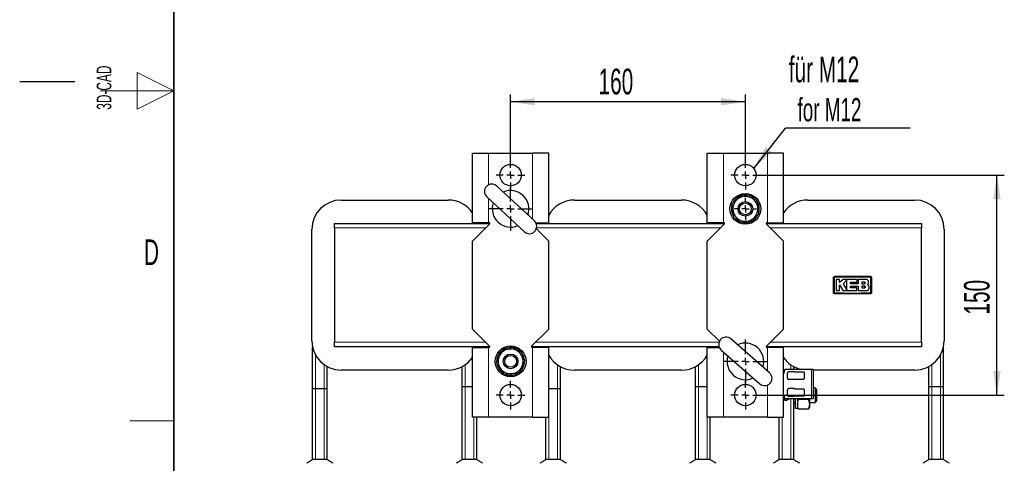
# Model space of a CAD drawing. Header units: millimetres. Extents: x 5 to 418, y 2 to 292.
# Tile 2 of 20: x 5 to 139, y 96 to 157. Entities that reach past the tile are written whole.
import ezdxf

# ---------------------------------------------------------------- set-up
doc = ezdxf.new("R2010")
doc.units = ezdxf.units.MM
doc.layers.add('SLD-0', color=7, linetype='Continuous')
doc.styles.add('SLDTEXTSTYLE0', font='TXT', dxfattribs={"width": 0.605})
doc.dimstyles.new('SLDDIMSTYLE1', dxfattribs={"dimtxt": 3.5, "dimasz": 3.302, "dimexe": 0, "dimexo": 0.0625, "dimgap": 0.875, "dimtad": 1, "dimlfac": 5, "dimrnd": 1e-09, "dimzin": 12, "dimdsep": 46, "dimtxsty": 'SLDTEXTSTYLE0', "dimsah": 1, "dimcen": 0.09, "dimadec": 0, "dimazin": 3, "dimtfac": 1, "dimtofl": 0, "dimtmove": 0, "dimatfit": 3, "dimfxl": 1, "dimfrac": 2, "dimtolj": 1, "dimtzin": 12, "dimarcsym": 0})
doc.dimstyles.new('SLDDIMSTYLE4', dxfattribs={"dimtxt": 0.18, "dimasz": 3.302, "dimexe": 0, "dimexo": 0.0625, "dimgap": 0, "dimtad": 0, "dimtih": 1, "dimtoh": 1, "dimdec": 0, "dimrnd": 1e-09, "dimzin": 0, "dimdsep": 46, "dimtxsty": 'Standard', "dimsah": 1, "dimcen": 0.09, "dimadec": 0, "dimazin": 0, "dimtfac": 3.302, "dimtdec": 0, "dimtofl": 0, "dimtmove": 0, "dimatfit": 3, "dimfxl": 1, "dimfrac": 2, "dimtolj": 1, "dimtzin": 0, "dimarcsym": 0})

# ---------------------------------------------------------------- blocks, each defined once
blk = doc.blocks.new('_D_6')
at = {"layer": 'SLD-0'}
for p, q in [((71.91, 137.72), (71.91, 146.77)), ((103.91, 137.72), (103.91, 146.77)), ((103.91, 145.77), (71.91, 145.77))]:
    blk.add_line(p, q, dxfattribs=at)
for points in [[(71.91, 145.77), (75.21, 145.26), (75.21, 146.28)], [(103.91, 145.77), (100.61, 146.28), (100.61, 145.26)]]:
    blk.add_solid(points, dxfattribs=at)
at = {"layer": 'SLD-0', "insert": (83.9, 150.28), "char_height": 3.5, "attachment_point": 1, "style": 'SLDTEXTSTYLE0'}
blk.add_mtext('160', dxfattribs=at)
blk = doc.blocks.new('_D_7')
at = {"layer": 'SLD-0'}
for p, q in [((105.87, 135.76), (139.2, 135.76)), ((138.2, 105.76), (138.2, 135.76)), ((105.87, 105.76), (139.2, 105.76))]:
    blk.add_line(p, q, dxfattribs=at)
for points in [[(138.2, 135.76), (137.69, 132.46), (138.71, 132.46)], [(138.2, 105.76), (138.71, 109.06), (137.69, 109.06)]]:
    blk.add_solid(points, dxfattribs=at)
at = {"layer": 'SLD-0', "insert": (133.69, 116.75), "char_height": 3.5, "attachment_point": 1, "rotation": 90, "style": 'SLDTEXTSTYLE0'}
blk.add_mtext('150', dxfattribs=at)
blk = doc.blocks.new('SW_NOTE_0_2')
at = {"layer": 'SLD-0', "color": 0}
blk.add_line((17, 0), (0, 0), dxfattribs=at)
at = {"layer": 'SLD-0', "color": 0, "attachment_point": 1, "style": 'SLDTEXTSTYLE0'}
for s, insert, char_height in [('für M12', (0.44, 9.76), 3.5), ('for M12', (1.63, 4.1), 3.175)]:
    blk.add_mtext(s, dxfattribs=dict(at, insert=insert, char_height=char_height))
blk = doc.blocks.new('SW_CENTERMARKSYMBOL_3')
at = {"layer": 'SLD-0', "color": 0}
for p, q in [((0, 1), (0, 3)), ((-1, 0), (-3, 0)), ((0, 0), (-0.5, 0)), ((0, 0), (0, 0.5)), ((0, 0), (0, -0.5)), ((0, 0), (0.5, 0)), ((1, 0), (3, 0)), ((0, -1), (0, -3))]:
    blk.add_line(p, q, dxfattribs=at)
blk = doc.blocks.new('SW_CENTERMARKSYMBOL_4')
at = {"layer": 'SLD-0', "color": 0}
for p, q in [((0, 1), (0, 1.5)), ((-1, 0), (-1.5, 0)), ((0, 0), (-0.5, 0)), ((0, 0), (0, 0.5)), ((0, 0), (0, -0.5)), ((0, 0), (0.5, 0)), ((1, 0), (1.5, 0)), ((0, -1), (0, -1.5))]:
    blk.add_line(p, q, dxfattribs=at)
blk = doc.blocks.new('SW_CENTERMARKSYMBOL_5')
at = {"layer": 'SLD-0', "color": 0}
for p, q in [((0, 1), (0, 3)), ((-1, 0), (-3, 0)), ((0, 0), (-0.5, 0)), ((0, 0), (0, 0.5)), ((0, 0), (0, -0.5)), ((0, 0), (0.5, 0)), ((1, 0), (3, 0)), ((0, -1), (0, -3))]:
    blk.add_line(p, q, dxfattribs=at)
blk = doc.blocks.new('SW_CENTERMARKSYMBOL_6')
at = {"layer": 'SLD-0', "color": 0}
for p, q in [((0, 1), (0, 1.96)), ((-1, 0), (-1.96, 0)), ((0, 0), (-0.5, 0)), ((0, 0), (0, 0.5)), ((0, 0), (0, -0.5)), ((0, 0), (0.5, 0)), ((1, 0), (1.96, 0)), ((0, -1), (0, -1.96))]:
    blk.add_line(p, q, dxfattribs=at)
blk = doc.blocks.new('SW_CENTERMARKSYMBOL_7')
at = {"layer": 'SLD-0', "color": 0}
for p, q in [((0, 1), (0, 1.96)), ((-1, 0), (-1.96, 0)), ((0, 0), (-0.5, 0)), ((0, 0), (0, 0.5)), ((0, 0), (0, -0.5)), ((0, 0), (0.5, 0)), ((1, 0), (1.96, 0)), ((0, -1), (0, -1.96))]:
    blk.add_line(p, q, dxfattribs=at)
blk = doc.blocks.new('SW_CENTERMARKSYMBOL_8')
at = {"layer": 'SLD-0', "color": 0}
for p, q in [((0, 1), (0, 1.96)), ((-1, 0), (-1.96, 0)), ((0, 0), (-0.5, 0)), ((0, 0), (0, 0.5)), ((0, 0), (0, -0.5)), ((0, 0), (0.5, 0)), ((1, 0), (1.96, 0)), ((0, -1), (0, -1.96))]:
    blk.add_line(p, q, dxfattribs=at)
blk = doc.blocks.new('SW_CENTERMARKSYMBOL_9')
at = {"layer": 'SLD-0', "color": 0}
for p, q in [((0, 1), (0, 1.96)), ((-1, 0), (-1.96, 0)), ((0, 0), (-0.5, 0)), ((0, 0), (0, 0.5)), ((0, 0), (0, -0.5)), ((0, 0), (0.5, 0)), ((1, 0), (1.96, 0)), ((0, -1), (0, -1.96))]:
    blk.add_line(p, q, dxfattribs=at)

msp = doc.modelspace()

# ---------------------------------------------------------------- linework, layer by layer
at = {"color": 7, "linetype": 'Continuous', "lineweight": 25}
for p, q in [((66.7101, 129.2627), (66.7101, 138.7627)), ((66.7101, 138.7627), (68.9101, 138.7627)), ((68.9101, 138.7627), (74.9101, 138.7627)), ((77.1101, 138.7627), (74.9101, 138.7627)), ((77.1101, 129.2627), (77.1101, 138.7627)), ((98.7101, 129.2627), (98.7101, 138.7627)), ((98.7101, 138.7627), (100.9101, 138.7627)), ((100.9101, 138.7627), (106.9101, 138.7627)), ((109.1101, 138.7627), (106.9101, 138.7627)), ((109.1101, 129.2627), (109.1101, 138.7627)), ((75.1532, 129.5097), (70.0298, 134.2795)), ((48.8101, 132.3627), (63.4101, 132.3627)), ((68.667, 132.8156), (73.7905, 128.0459)), ((80.6101, 132.3627), (95.2101, 132.3627)), ((112.4101, 132.3627), (127.0101, 132.3627)), ((47.9101, 129.1627), (69.0687, 129.1627)), ((47.9101, 128.5627), (47.9101, 129.1627)), ((68.9101, 129.2627), (66.7101, 129.2627)), ((69.0394, 129.092), (66.7101, 126.7627)), ((67.3076, 129.2627), (67.3293, 129.1627)), ((68.9101, 129.2627), (68.9687, 129.2627)), ((75.3464, 129.2627), (77.1101, 129.2627)), ((75.3948, 129.1627), (101.0687, 129.1627)), ((76.6909, 129.1627), (76.7127, 129.2627)), ((100.9101, 129.2627), (98.7101, 129.2627)), ((101.0394, 129.092), (98.7101, 126.7627)), ((99.1076, 129.2627), (99.1293, 129.1627)), ((100.9101, 129.2627), (100.9687, 129.2627)), ((106.7516, 129.1627), (127.9101, 129.1627)), ((106.7808, 129.092), (109.1101, 126.7627)), ((106.9101, 129.2627), (106.8516, 129.2627)), ((106.9101, 129.2627), (109.1101, 129.2627)), ((108.4909, 129.1627), (108.5127, 129.2627)), ((127.9101, 129.1627), (127.9101, 128.5627)), ((44.8101, 113.1627), (44.8101, 128.3627)), ((47.9101, 128.5627), (47.9101, 112.9627)), ((75.4182, 128.4546), (77.1101, 126.7627)), ((127.9101, 112.9627), (127.9101, 128.5627)), ((131.0101, 128.3627), (131.0101, 113.1627)), ((66.7101, 114.7627), (66.7101, 126.7627)), ((77.1101, 114.7627), (77.1101, 126.7627)), ((98.7101, 114.7627), (98.7101, 126.7627)), ((109.1101, 114.7627), (109.1101, 126.7627)), ((116.7279, 121.5385), (116.2881, 121.5385)), ((116.7277, 120.8116), (117.2119, 120.0158)), ((116.7277, 120.0158), (116.7277, 120.8116)), ((116.7279, 121.1119), (116.7279, 121.5385)), ((117.2285, 121.5385), (116.7279, 121.1119)), ((119.148, 121.5385), (117.2285, 121.5385)), ((117.7532, 121.4909), (117.2285, 120.9512)), ((117.2285, 120.9512), (117.7532, 120.0889)), ((118.2511, 121.1772), (119.148, 121.1772)), ((118.2511, 120.9465), (118.2511, 121.1772)), ((119.287, 120.9465), (118.2511, 120.9465)), ((119.148, 121.1772), (119.148, 121.5385)), ((119.287, 121.5385), (119.287, 120.9465)), ((120.345, 121.5385), (119.287, 121.5385)), ((120.123, 121.1744), (119.7748, 121.1744)), ((119.7748, 121.1744), (119.7748, 120.9512)), ((119.7748, 120.9512), (120.123, 120.9512)), ((120.7103, 120.729), (120.5965, 120.87)), ((116.2881, 120.0158), (116.7277, 120.0158)), ((117.2119, 120.0158), (119.1121, 120.0158)), ((118.2514, 120.6316), (119.287, 120.6316)), ((118.2514, 120.3766), (118.2514, 120.6316)), ((119.1121, 120.3766), (118.2514, 120.3766)), ((119.1121, 120.0158), (119.1121, 120.3766)), ((119.287, 120.6316), (119.287, 120.0158)), ((119.287, 120.0158), (120.4224, 120.0158)), ((119.7748, 120.6316), (119.7748, 120.3766)), ((120.123, 120.6316), (119.7748, 120.6316)), ((119.7748, 120.3766), (120.123, 120.3766)), ((66.7101, 114.7627), (69.0394, 112.4334)), ((77.1101, 114.7627), (74.7808, 112.4334)), ((98.7101, 114.7627), (100.3739, 113.0989)), ((109.1101, 114.7627), (106.7808, 112.4334)), ((47.9101, 112.3627), (47.9101, 112.9627)), ((107.2027, 108.8105), (101.9346, 113.42)), ((127.9101, 112.9627), (127.9101, 112.3627)), ((44.9101, 106.6977), (44.9101, 112.2738)), ((69.0687, 112.3627), (47.9101, 112.3627)), ((66.7101, 102.7627), (66.7101, 112.2627)), ((66.7101, 112.2627), (68.9101, 112.2627)), ((67.3293, 112.3627), (67.3076, 112.2627)), ((67.3101, 112.2627), (67.3101, 112.2738)), ((68.9687, 112.2627), (68.9101, 112.2627)), ((100.3236, 112.3627), (74.7516, 112.3627)), ((74.8516, 112.2627), (74.9101, 112.2627)), ((77.1101, 112.2627), (74.9101, 112.2627)), ((76.7101, 112.2738), (76.6909, 112.3627)), ((76.7101, 112.2627), (76.7101, 112.2738)), ((77.1101, 102.7627), (77.1101, 112.2627)), ((98.7101, 102.7627), (98.7101, 112.2627)), ((98.7101, 112.2627), (100.3617, 112.2627)), ((99.1293, 112.3627), (99.1101, 112.2738)), ((99.1101, 112.2627), (99.1101, 112.2738)), ((100.6176, 111.9148), (105.8857, 107.3053)), ((127.9101, 112.3627), (106.7516, 112.3627)), ((106.8516, 112.2627), (106.9101, 112.2627)), ((109.1101, 112.2627), (106.9101, 112.2627)), ((108.5101, 112.2738), (108.4909, 112.3627)), ((108.5101, 112.2627), (108.5101, 112.2738)), ((109.1101, 102.7627), (109.1101, 112.2627)), ((130.9101, 106.8785), (130.9101, 112.2738)), ((46.9101, 106.6977), (46.9101, 109.6427)), ((63.4101, 109.1627), (48.8101, 109.1627)), ((65.3101, 106.8785), (65.3101, 109.6427)), ((78.7101, 106.6977), (78.7101, 109.6427)), ((95.2101, 109.1627), (80.6101, 109.1627)), ((97.1101, 106.8785), (97.1101, 109.6427)), ((109.3051, 109.2727), (109.1101, 108.6727)), ((112.9401, 109.2727), (109.3051, 109.2727)), ((109.6301, 108.0777), (109.6301, 108.7477)), ((110.6101, 108.9477), (109.8301, 108.9477)), ((110.5101, 109.2727), (110.5101, 109.6427)), ((110.6101, 108.8777), (110.6101, 108.9477)), ((111.8651, 108.8777), (110.6101, 108.8777)), ((111.8884, 108.8544), (111.8651, 108.8777)), ((111.9901, 108.8427), (111.9167, 108.8427)), ((111.9901, 108.4127), (111.9901, 108.8427)), ((113.1401, 109.2727), (112.9401, 109.2727)), ((113.1401, 109.2727), (113.1401, 105.2527)), ((127.0101, 109.1627), (113.1401, 109.1627)), ((128.9101, 106.8785), (128.9101, 109.6427)), ((110.6101, 107.8777), (109.8301, 107.8777)), ((110.6101, 107.8777), (110.6101, 107.9477)), ((110.6101, 107.9477), (111.8651, 107.9477)), ((111.8651, 107.9477), (111.8884, 107.971)), ((111.9167, 107.9827), (111.9901, 107.9827)), ((111.9901, 107.9827), (111.9901, 108.4127)), ((44.9101, 96.9627), (44.9101, 106.6977)), ((45.3101, 106.6736), (46.5101, 106.6736)), ((46.9101, 96.9627), (46.9101, 106.6977)), ((65.3101, 96.9627), (65.3101, 106.8785)), ((66.7101, 106.9026), (65.7101, 106.9026)), ((77.1101, 106.6736), (78.3101, 106.6736)), ((78.7101, 96.9627), (78.7101, 106.6977)), ((97.1101, 96.9627), (97.1101, 106.8785)), ((98.7101, 106.9026), (97.5101, 106.9026)), ((109.6301, 105.7777), (109.6301, 106.4477)), ((110.6101, 106.6477), (109.8301, 106.6477)), ((110.6101, 106.5777), (110.6101, 106.6477)), ((111.8651, 106.5777), (110.6101, 106.5777)), ((111.8884, 106.5544), (111.8651, 106.5777)), ((111.9901, 106.5427), (111.9167, 106.5427)), ((111.9901, 106.1127), (111.9901, 106.5427)), ((111.9901, 105.6827), (111.9901, 106.1127)), ((113.4061, 106.7627), (113.1401, 106.7627)), ((113.5901, 106.5787), (113.4061, 106.7627)), ((113.4061, 106.7627), (113.4061, 105.7627)), ((113.5901, 106.5787), (113.5901, 105.7627)), ((128.9101, 96.9627), (128.9101, 106.8785)), ((130.5101, 106.9026), (129.3101, 106.9026)), ((130.9101, 96.9627), (130.9101, 106.8785)), ((109.1101, 105.8527), (109.3051, 105.2527)), ((112.9401, 105.2527), (109.3051, 105.2527)), ((109.3101, 105.0427), (109.3101, 105.2527)), ((109.5174, 105.0427), (109.3101, 105.0427)), ((109.7901, 105.2527), (109.7901, 105.1627)), ((110.6101, 105.5777), (109.8301, 105.5777)), ((110.5101, 96.9627), (110.5101, 105.2527)), ((110.5101, 104.7627), (110.7101, 104.7627)), ((110.6101, 105.5777), (110.6101, 105.6477)), ((110.6101, 105.6477), (111.8651, 105.6477)), ((110.7101, 105.2527), (110.7101, 103.9627)), ((111.0301, 105.2527), (111.0301, 103.9627)), ((111.1595, 105.2527), (111.182, 105.1581)), ((112.4783, 105.1581), (111.182, 105.1581)), ((111.8651, 105.6477), (111.8884, 105.671)), ((111.9167, 105.6827), (111.9901, 105.6827)), ((112.4783, 105.1581), (112.5005, 105.2527)), ((112.6301, 105.2527), (112.6301, 104.5005)), ((112.6301, 104.7627), (113.4061, 104.7627)), ((113.1401, 105.2527), (112.9401, 105.2527)), ((113.4061, 105.7627), (113.4061, 104.7627)), ((113.4061, 104.7627), (113.5901, 104.9467)), ((113.5901, 105.7627), (113.5901, 104.9467)), ((110.7101, 103.9627), (111.0301, 103.9627)), ((111.0301, 104.0627), (111.0803, 103.9758)), ((112.4783, 103.843), (111.182, 103.843)), ((112.58, 103.9758), (112.6301, 104.0627)), ((112.6301, 104.5005), (112.6301, 104.0627)), ((68.9101, 102.7627), (66.7101, 102.7627)), ((67.3101, 96.9627), (67.3101, 102.7627)), ((74.9101, 102.7627), (68.9101, 102.7627)), ((74.9101, 102.7627), (77.1101, 102.7627)), ((76.7101, 96.9627), (76.7101, 102.7627)), ((100.9101, 102.7627), (98.7101, 102.7627)), ((99.1101, 96.9627), (99.1101, 102.7627)), ((106.9101, 102.7627), (100.9101, 102.7627)), ((106.9101, 102.7627), (109.1101, 102.7627)), ((108.5101, 96.9627), (108.5101, 102.7627)), ((46.5101, 96.9627), (45.3101, 96.9627)), ((66.9101, 96.9627), (65.7101, 96.9627)), ((78.3101, 96.9627), (77.1101, 96.9627)), ((98.7101, 96.9627), (97.5101, 96.9627)), ((110.1101, 96.9627), (108.9101, 96.9627)), ((130.5101, 96.9627), (129.3101, 96.9627))]:
    msp.add_line(p, q, dxfattribs=at)
at = {"color": 7, "linetype": 'Continuous', "lineweight": 18}
for p, q in [((68.9101, 138.7627), (68.9101, 134.4464)), ((74.9101, 138.7627), (74.9101, 129.736)), ((100.9101, 138.7627), (100.9101, 129.2627)), ((106.9101, 138.7627), (106.9101, 129.2627)), ((68.9101, 132.5893), (68.9101, 129.2627)), ((68.5101, 128.5627), (47.9101, 128.5627)), ((100.5101, 128.5627), (75.4484, 128.5627)), ((127.9101, 128.5627), (107.3101, 128.5627)), ((47.9101, 112.9627), (68.5101, 112.9627)), ((75.3101, 112.9627), (100.3207, 112.9627)), ((107.3101, 112.9627), (127.9101, 112.9627)), ((68.9101, 112.2627), (68.9101, 102.7627)), ((74.9101, 112.2627), (74.9101, 102.7627)), ((100.9101, 111.6589), (100.9101, 102.7627)), ((106.9101, 112.2627), (106.9101, 109.0665)), ((45.3101, 106.6736), (45.3101, 111.2262)), ((130.5101, 106.9026), (130.5101, 111.2262)), ((46.5101, 106.6736), (46.5101, 109.8901)), ((65.7101, 106.9026), (65.7101, 109.8901)), ((78.3101, 106.6736), (78.3101, 109.8901)), ((97.5101, 106.9026), (97.5101, 109.8901)), ((110.1101, 109.2727), (110.1101, 109.8901)), ((112.9401, 109.2727), (112.9401, 105.2527)), ((129.3101, 106.9026), (129.3101, 109.8901)), ((45.3101, 96.9627), (45.3101, 106.6736)), ((46.5101, 96.9627), (46.5101, 106.6736)), ((65.7101, 96.9627), (65.7101, 106.9026)), ((78.3101, 96.9627), (78.3101, 106.6736)), ((97.5101, 96.9627), (97.5101, 106.9026)), ((106.9101, 107.1273), (106.9101, 102.7627)), ((129.3101, 96.9627), (129.3101, 106.9026)), ((130.5101, 96.9627), (130.5101, 106.9026)), ((110.1101, 96.9627), (110.1101, 105.2527)), ((66.9101, 96.9627), (66.9101, 102.7627)), ((77.1101, 96.9627), (77.1101, 102.7627)), ((98.7101, 96.9627), (98.7101, 102.7627)), ((108.9101, 96.9627), (108.9101, 102.7627))]:
    msp.add_line(p, q, dxfattribs=at)
at = {"color": 7, "linetype": 'Continuous', "lineweight": 25, "flags": 128}
msp.add_lwpolyline([(105.7377, 130.643), (105.7736, 130.792), (105.8101, 131.1627)], dxfattribs=at)
at = {"color": 7, "linetype": 'Continuous', "lineweight": 25}
for centre, radius in [((71.9101, 135.7627), 1.46), ((103.9101, 135.7627), 1.46), ((103.9101, 131.1627), 2.1), ((103.9101, 131.1627), 1), ((103.9101, 131.1627), 0.8), ((71.9101, 110.3627), 2.1), ((71.9101, 110.3627), 1), ((71.9101, 110.3627), 0.8), ((71.9101, 105.7627), 1.46), ((103.9101, 105.7627), 1.46)]:
    msp.add_circle(centre, radius, dxfattribs=at)
for centre, radius, start, end in [((69.3484, 133.5475), 1, 47.047553, 227.047553), ((71.9101, 131.1627), 2.5, 340.481867, 113.613239), ((103.9101, 131.1627), 1.9, 103.821159, 154.873211), ((103.9101, 131.1627), 1.7, 68.58211, 128.58211), ((103.9101, 131.1627), 1.9, 42.565287, 93.527154), ((48.8101, 128.3627), 4, 90, 180), ((63.4101, 128.3627), 4, 34.411509, 90), ((71.9101, 131.1627), 2.5, 160.481867, 293.613239), ((80.6101, 128.3627), 4, 90, 151.044976), ((95.2101, 128.3627), 4, 28.955024, 90), ((103.9101, 131.1627), 1.9, 164.294074, 213.112001), ((103.9101, 131.1627), 1.7, 128.58211, 188.58211), ((103.9101, 131.1627), 1.7, 8.58211, 68.58211), ((103.9101, 131.1627), 1.9, 0, 32.86753), ((112.4101, 128.3627), 4, 90, 145.588491), ((127.0101, 128.3627), 4, 0, 90), ((103.9101, 131.1627), 1.7, 188.58211, 248.58211), ((103.9101, 131.1627), 1.9, 283.104198, 333.98351), ((103.9101, 131.1627), 1.7, 308.58211, 8.58211), ((68.9687, 129.1627), 0.1, 315, 90), ((74.4718, 128.7778), 1, 227.047553, 47.047553), ((100.9687, 129.1627), 0.1, 315, 90), ((103.9101, 131.1627), 1.9, 223.045424, 273.002811), ((103.9101, 131.1627), 1.7, 248.58211, 308.58211), ((106.8516, 129.1627), 0.1, 90, 225), ((48.8101, 113.1627), 4, 180, 270), ((101.2761, 112.6674), 1, 48.814754, 228.814754), ((103.9101, 110.3627), 2.5, 342.249068, 115.38044), ((127.0101, 113.1627), 4, 270, 0), ((68.9687, 112.3627), 0.1, 270, 45), ((71.9101, 110.3627), 1.9, 130.303294, 180.512443), ((71.9101, 110.3627), 1.7, 94.767688, 154.767688), ((71.9101, 110.3627), 1.9, 69.271417, 120.151213), ((71.9101, 110.3627), 1.7, 34.767688, 94.767688), ((71.9101, 110.3627), 1.9, 6.391333, 59.18062), ((74.8516, 112.3627), 0.1, 135, 270), ((106.8516, 112.3627), 0.1, 135, 270), ((63.4101, 113.1627), 4, 270, 325.588491), ((71.9101, 110.3627), 1.7, 154.767688, 214.767688), ((71.9101, 110.3627), 1.9, 309.743106, 1.279903), ((71.9101, 110.3627), 1.7, 334.767688, 34.767688), ((80.6101, 113.1627), 4, 208.955024, 270), ((95.2101, 113.1627), 4, 270, 331.044976), ((103.9101, 110.3627), 2.5, 162.249068, 295.38044), ((112.4101, 113.1627), 4, 214.411509, 256.531963), ((71.9101, 110.3627), 1.9, 190.304023, 239.070847), ((71.9101, 110.3627), 1.7, 214.767688, 274.767688), ((71.9101, 110.3627), 1.9, 248.364189, 299.461782), ((71.9101, 110.3627), 1.7, 274.767688, 334.767688), ((106.5442, 108.0579), 1, 228.814754, 48.814754), ((109.8301, 108.7477), 0.2, 90, 180), ((111.9167, 108.8827), 0.04, 225, 270), ((109.8301, 108.0777), 0.2, 180, 270), ((111.9167, 107.9427), 0.04, 90, 135), ((45.2105, 108.3517), 1.681, 259.706979, 273.398081), ((46.6098, 108.3517), 1.681, 266.601919, 280.293021), ((65.6105, 105.2245), 1.681, 86.601919, 100.293021), ((78.4098, 108.3517), 1.681, 266.601919, 280.293021), ((97.4105, 105.2245), 1.681, 86.601919, 100.293021), ((109.8301, 106.4477), 0.2, 90, 180), ((111.9167, 106.5827), 0.04, 225, 270), ((129.2105, 105.2245), 1.681, 86.601919, 100.293021), ((130.6098, 105.2245), 1.681, 79.706979, 93.398081), ((109.7901, 104.7927), 0.37, 90, 137.493358), ((109.8301, 105.7777), 0.2, 180, 270), ((111.9167, 105.6427), 0.04, 90, 135)]:
    msp.add_arc(centre, radius, start, end, dxfattribs=at)
at = {"color": 7, "linetype": 'Continuous', "lineweight": 18}
for centre, radius, start, end in [((116.0137, 118.8656), 2.8989, 89.328019, 92.047607), ((118.9259, 121.8591), 2.8176, 177.893288, 180.691365), ((118.0945, 121.8591), 2.8176, 359.308621, 2.106755), ((121.0066, 118.8655), 2.899, 87.952474, 90.671954), ((116.0137, 122.6578), 2.897, 267.951047, 270.672418), ((118.9244, 119.6662), 2.8161, 179.308283, 182.10781), ((118.0944, 119.6662), 2.8176, 357.893277, 0.691368), ((121.0066, 122.6599), 2.899, 269.328049, 272.047515)]:
    msp.add_arc(centre, radius, start, end, dxfattribs=at)
at = {"color": 7, "linetype": 'Continuous', "lineweight": 25}
for points, knots in [([(103.6172, 133.1037), (103.4926, 133.0043), (103.2411, 132.8036), (102.9811, 132.5962), (102.8499, 132.4916)], [0, 0, 0, 0, 0.49545796, 1, 1, 1, 1]), ([(103.6172, 133.1037), (103.6856, 133.0769), (103.9832, 132.9601), (104.2926, 132.8387), (104.5309, 132.7453)], [0, 0, 0, 0, 0.229708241, 1, 1, 1, 1]), ([(102.8499, 132.4916), (102.8318, 132.4771), (102.694, 132.3672), (102.4344, 132.16), (102.2006, 131.9736), (102.0827, 131.8795)], [0, 0, 0, 0, 0.07008803, 0.5307834, 1, 1, 1, 1]), ([(102.2292, 130.909), (102.2257, 130.932), (102.1994, 131.1062), (102.1498, 131.4347), (102.1052, 131.7303), (102.0827, 131.8795)], [0, 0, 0, 0, 0.07008803, 0.5307834, 1, 1, 1, 1]), ([(104.5309, 132.7453), (104.6072, 132.7154), (104.9164, 132.5941), (105.2176, 132.4759), (105.4446, 132.3869)], [0, 0, 0, 0, 0.24657943, 1, 1, 1, 1]), ([(105.4446, 132.3869), (105.4684, 132.2292), (105.5164, 131.9111), (105.5661, 131.5823), (105.5911, 131.4164)], [0, 0, 0, 0, 0.49545796, 1, 1, 1, 1]), ([(102.3756, 129.9385), (102.3518, 130.0961), (102.3038, 130.4142), (102.2542, 130.7431), (102.2292, 130.909)], [0, 0, 0, 0, 0.49545796, 1, 1, 1, 1]), ([(104.9703, 129.8338), (104.9885, 129.8483), (105.1262, 129.9581), (105.3859, 130.1653), (105.6196, 130.3518), (105.7376, 130.4458)], [0, 0, 0, 0, 0.07008803, 0.5307834, 1, 1, 1, 1]), ([(105.5911, 131.4164), (105.5946, 131.3933), (105.6209, 131.2191), (105.6704, 130.8907), (105.715, 130.595), (105.7376, 130.4458)], [0, 0, 0, 0, 0.07008803, 0.5307834, 1, 1, 1, 1]), ([(102.3756, 129.9385), (102.444, 129.9117), (102.7416, 129.7949), (103.051, 129.6735), (103.2893, 129.5801)], [0, 0, 0, 0, 0.22970824, 1, 1, 1, 1]), ([(103.2893, 129.5801), (103.3656, 129.5502), (103.6748, 129.4289), (103.9761, 129.3107), (104.2031, 129.2217)], [0, 0, 0, 0, 0.24657943, 1, 1, 1, 1]), ([(104.2031, 129.2217), (104.3277, 129.3211), (104.5792, 129.5217), (104.8391, 129.7291), (104.9703, 129.8338)], [0, 0, 0, 0, 0.49545796, 1, 1, 1, 1]), ([(115.9101, 121.7627), (115.9123, 121.7851), (115.9168, 121.8301), (115.9512, 121.89), (116.002, 121.9353), (116.0582, 121.9593), (116.0954, 121.9617), (116.1101, 121.9627)], [0, 0, 0, 0, 0.21467278, 0.42935247, 0.64402667, 0.85869575, 1, 1, 1, 1]), ([(115.9101, 119.7627), (115.9101, 119.9753), (115.9101, 120.415), (115.9101, 121.0817), (115.9101, 121.5357), (115.9101, 121.7627)], [0, 0, 0, 0, 0.31897789, 0.65947635, 1, 1, 1, 1]), ([(116.1101, 121.9627), (116.9101, 121.9627), (118.5101, 121.9627), (120.1101, 121.9627), (120.9101, 121.9627)], [0, 0, 0, 0, 0.49996096, 1, 1, 1, 1]), ([(116.2881, 121.5385), (116.2881, 121.3302), (116.2881, 120.8227), (116.2881, 120.3151), (116.2881, 120.0158)], [0, 0, 0, 0, 0.41032951, 1, 1, 1, 1]), ([(117.7532, 120.0889), (117.7532, 120.297), (117.7532, 120.7643), (117.7532, 121.2317), (117.7532, 121.4909)], [0, 0, 0, 0, 0.445477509, 1, 1, 1, 1]), ([(120.123, 120.9512), (120.1356, 120.9524), (120.1607, 120.9549), (120.1941, 120.9742), (120.2195, 121.0026), (120.234, 121.038), (120.2359, 121.0761), (120.2251, 121.1128), (120.2028, 121.1438), (120.1716, 121.1655), (120.1432, 121.1737), (120.1269, 121.1742), (120.123, 121.1744)], [0, 0, 0, 0, 0.10757797, 0.21515507, 0.32274136, 0.43026461, 0.53768061, 0.64498658, 0.75221303, 0.85941075, 0.96664052, 1, 1, 1, 1]), ([(120.123, 121.1744), (120.1355, 121.1731), (120.1606, 121.1707), (120.194, 121.1514), (120.2194, 121.1231), (120.2339, 121.0878), (120.236, 121.0497), (120.2253, 121.0131), (120.2031, 120.982), (120.1719, 120.9601), (120.1434, 120.9518), (120.1269, 120.9513), (120.123, 120.9512)], [0, 0, 0, 0, 0.10733422, 0.21467204, 0.32192864, 0.42912999, 0.53633856, 0.64360967, 0.75098265, 0.85846837, 0.9660383, 1, 1, 1, 1]), ([(120.7103, 121.1732), (120.7063, 121.2142), (120.6982, 121.2963), (120.6353, 121.4058), (120.5426, 121.4884), (120.4399, 121.5322), (120.372, 121.5367), (120.345, 121.5385)], [0, 0, 0, 0, 0.21458998, 0.42917873, 0.64379751, 0.85844062, 1, 1, 1, 1]), ([(120.5965, 120.87), (120.6243, 120.9037), (120.68, 120.9713), (120.7115, 121.0817), (120.7106, 121.1492), (120.7103, 121.1732)], [0, 0, 0, 0, 0.3919653, 0.78394467, 1, 1, 1, 1]), ([(120.9101, 121.9627), (120.9326, 121.9605), (120.9776, 121.956), (121.0375, 121.9216), (121.0827, 121.8708), (121.1067, 121.8146), (121.1092, 121.7774), (121.1101, 121.7627)], [0, 0, 0, 0, 0.21467237, 0.42935203, 0.64402618, 0.85869555, 1, 1, 1, 1]), ([(121.1101, 121.7627), (121.1101, 121.55), (121.1101, 121.1104), (121.1101, 120.4437), (121.1101, 119.9897), (121.1101, 119.7627)], [0, 0, 0, 0, 0.31897788, 0.65947634, 1, 1, 1, 1]), ([(116.1101, 119.5627), (116.0876, 119.5649), (116.0427, 119.5693), (115.9828, 119.6038), (115.9375, 119.6545), (115.9135, 119.7108), (115.9111, 119.7479), (115.9101, 119.7627)], [0, 0, 0, 0, 0.214672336, 0.429351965, 0.644026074, 0.858695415, 1, 1, 1, 1]), ([(120.9101, 119.5627), (120.1102, 119.5627), (118.5102, 119.5627), (116.9102, 119.5627), (116.1101, 119.5627)], [0, 0, 0, 0, 0.49996096, 1, 1, 1, 1]), ([(120.123, 120.3766), (120.1373, 120.378), (120.166, 120.3808), (120.2042, 120.4028), (120.2332, 120.4352), (120.2498, 120.4756), (120.2521, 120.5191), (120.2399, 120.5609), (120.2145, 120.5964), (120.1788, 120.6214), (120.1463, 120.6309), (120.1275, 120.6315), (120.123, 120.6316)], [0, 0, 0, 0, 0.10735873, 0.21472097, 0.32200304, 0.42922335, 0.53643727, 0.64369731, 0.75104592, 0.85850264, 0.96605129, 1, 1, 1, 1]), ([(120.123, 120.6316), (120.1374, 120.6302), (120.1661, 120.6274), (120.2043, 120.6054), (120.2333, 120.5729), (120.2498, 120.5324), (120.252, 120.4889), (120.2397, 120.447), (120.2142, 120.4116), (120.1785, 120.3867), (120.1461, 120.3774), (120.1274, 120.3768), (120.123, 120.3766)], [0, 0, 0, 0, 0.10757892, 0.21515769, 0.32272887, 0.43022435, 0.53761292, 0.64490215, 0.75212789, 0.85934016, 0.96659384, 1, 1, 1, 1]), ([(120.4224, 120.0158), (120.4605, 120.0196), (120.5367, 120.027), (120.6376, 120.0855), (120.7032, 120.1569), (120.7276, 120.2087), (120.7357, 120.2262)], [0, 0, 0, 0, 0.28512532, 0.57025159, 0.85535534, 1, 1, 1, 1]), ([(120.7357, 120.2262), (120.7559, 120.2824), (120.7961, 120.3949), (120.7849, 120.5751), (120.7346, 120.6789), (120.7103, 120.729)], [0, 0, 0, 0, 0.34078213, 0.68156868, 1, 1, 1, 1]), ([(121.1101, 119.7627), (121.1079, 119.7402), (121.1035, 119.6952), (121.069, 119.6353), (121.0183, 119.5901), (120.962, 119.5661), (120.9249, 119.5636), (120.9101, 119.5627)], [0, 0, 0, 0, 0.21467278, 0.42935247, 0.64402667, 0.85869576, 1, 1, 1, 1]), ([(70.7907, 111.9752), (70.7594, 111.9088), (70.6231, 111.6196), (70.4815, 111.3189), (70.3723, 111.0874)], [0, 0, 0, 0, 0.22970824, 1, 1, 1, 1]), ([(70.7907, 111.9752), (70.9496, 111.9885), (71.2702, 112.0152), (71.6016, 112.0428), (71.7688, 112.0568)], [0, 0, 0, 0, 0.49545796, 1, 1, 1, 1]), ([(71.7688, 112.0568), (71.792, 112.0587), (71.9676, 112.0734), (72.2986, 112.101), (72.5966, 112.1258), (72.7469, 112.1384)], [0, 0, 0, 0, 0.07008803, 0.5307834, 1, 1, 1, 1]), ([(73.3066, 111.3321), (73.2934, 111.3512), (73.1929, 111.4959), (73.0035, 111.7688), (72.833, 112.0144), (72.7469, 112.1384)], [0, 0, 0, 0, 0.07008803, 0.5307834, 1, 1, 1, 1]), ([(70.3723, 111.0874), (70.3374, 111.0133), (70.1958, 110.7128), (70.0579, 110.4201), (69.9539, 110.1995)], [0, 0, 0, 0, 0.246579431, 1, 1, 1, 1]), ([(69.9539, 110.1995), (70.0448, 110.0686), (70.2283, 109.8043), (70.4179, 109.5311), (70.5136, 109.3932)], [0, 0, 0, 0, 0.49545796, 1, 1, 1, 1]), ([(73.8663, 110.5258), (73.7754, 110.6568), (73.592, 110.921), (73.4023, 111.1943), (73.3066, 111.3321)], [0, 0, 0, 0, 0.49545796, 1, 1, 1, 1]), ([(73.8663, 110.5258), (73.835, 110.4594), (73.6987, 110.1702), (73.5571, 109.8695), (73.4479, 109.638)], [0, 0, 0, 0, 0.22970824, 1, 1, 1, 1]), ([(70.5136, 109.3932), (70.5269, 109.3741), (70.6274, 109.2294), (70.8168, 108.9565), (70.9873, 108.7109), (71.0733, 108.587)], [0, 0, 0, 0, 0.07008803, 0.5307834, 1, 1, 1, 1]), ([(73.0295, 108.7501), (72.8707, 108.7369), (72.5501, 108.7101), (72.2186, 108.6825), (72.0514, 108.6685)], [0, 0, 0, 0, 0.49545796, 1, 1, 1, 1]), ([(73.4479, 109.638), (73.413, 109.5639), (73.2714, 109.2634), (73.1335, 108.9707), (73.0295, 108.7501)], [0, 0, 0, 0, 0.24657943, 1, 1, 1, 1]), ([(109.3051, 109.2727), (109.3002, 109.2575), (109.2772, 109.1869), (109.2062, 108.9682), (109.1446, 108.7789), (109.1101, 108.6727)], [0, 0, 0, 0, 0.1071494, 0.498992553, 1, 1, 1, 1]), ([(111.9901, 108.4127), (111.9901, 108.46), (111.9901, 108.5546), (111.9901, 108.6815), (111.9901, 108.7779), (111.9901, 108.8355), (111.9901, 108.8375), (111.9901, 108.8384)], [0, 0, 0, 0, 0.2101732, 0.42034639, 0.63051959, 0.84069279, 1, 1, 1, 1]), ([(72.0514, 108.6685), (72.0282, 108.6666), (71.8527, 108.652), (71.5216, 108.6244), (71.2237, 108.5995), (71.0733, 108.587)], [0, 0, 0, 0, 0.070088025, 0.530783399, 1, 1, 1, 1]), ([(111.9901, 106.1127), (111.9901, 106.16), (111.9901, 106.2546), (111.9901, 106.3815), (111.9901, 106.4779), (111.9901, 106.5355), (111.9901, 106.5375), (111.9901, 106.5384)], [0, 0, 0, 0, 0.2101732, 0.42034639, 0.63051959, 0.84069279, 1, 1, 1, 1]), ([(109.3051, 105.2527), (109.2992, 105.2708), (109.2757, 105.3431), (109.2051, 105.5604), (109.1447, 105.7463), (109.1101, 105.8527)], [0, 0, 0, 0, 0.12497907, 0.49912801, 1, 1, 1, 1]), ([(111.0301, 104.5005), (111.0303, 104.5161), (111.0317, 104.6341), (111.0648, 104.8567), (111.1427, 105.057), (111.182, 105.1581)], [0, 0, 0, 0, 0.07008803, 0.5307834, 1, 1, 1, 1]), ([(112.4783, 105.1581), (112.5207, 105.0513), (112.6064, 104.8357), (112.6222, 104.6129), (112.6301, 104.5005)], [0, 0, 0, 0, 0.49545796, 1, 1, 1, 1]), ([(111.182, 103.843), (111.1395, 103.9498), (111.0539, 104.1653), (111.0381, 104.3881), (111.0301, 104.5005)], [0, 0, 0, 0, 0.49545796, 1, 1, 1, 1]), ([(111.182, 103.843), (111.16, 103.8655), (111.1172, 103.9096), (111.1038, 103.9553), (111.0972, 103.9777)], [0, 0, 0, 0, 0.51195674, 1, 1, 1, 1]), ([(112.6301, 104.5005), (112.6299, 104.4849), (112.6286, 104.3669), (112.5954, 104.1444), (112.5176, 103.9441), (112.4783, 103.843)], [0, 0, 0, 0, 0.07008803, 0.5307834, 1, 1, 1, 1]), ([(112.563, 103.9777), (112.5565, 103.9553), (112.5431, 103.9096), (112.5002, 103.8655), (112.4783, 103.843)], [0, 0, 0, 0, 0.48804326, 1, 1, 1, 1]), ([(44.9101, 96.9627), (44.7776, 96.8789), (44.51, 96.7099), (44.2443, 96.5456), (44.1102, 96.4627)], [0, 0, 0, 0, 0.49529916, 1, 1, 1, 1]), ([(45.3101, 96.9627), (45.2879, 96.9627), (45.2435, 96.9627), (45.1788, 96.9627), (45.1177, 96.9627), (45.0619, 96.9627), (45.013, 96.9627), (44.9723, 96.9627), (44.9412, 96.9627), (44.916, 96.9627), (44.9123, 96.9627), (44.9101, 96.9627)], [0, 0, 0, 0, 0.10611069, 0.21222155, 0.318285, 0.42426833, 0.53015918, 0.63595535, 0.741665, 0.84730573, 1, 1, 1, 1]), ([(46.9101, 96.9627), (46.9091, 96.9627), (46.9069, 96.9627), (46.8899, 96.9627), (46.8632, 96.9627), (46.8266, 96.9627), (46.7814, 96.9627), (46.7287, 96.9627), (46.6701, 96.9627), (46.5972, 96.9627), (46.5426, 96.9627), (46.5101, 96.9627)], [0, 0, 0, 0, 0.10563039, 0.2112488, 0.31686682, 0.4224843, 0.52810116, 0.63371735, 0.73933293, 0.84494801, 1, 1, 1, 1]), ([(47.71, 96.4627), (47.5759, 96.5456), (47.3102, 96.7099), (47.0427, 96.8789), (46.9101, 96.9627)], [0, 0, 0, 0, 0.50470084, 1, 1, 1, 1]), ([(65.3101, 96.9627), (65.1946, 96.8875), (64.9425, 96.7236), (64.6621, 96.5543), (64.5102, 96.4627)], [0, 0, 0, 0, 0.45841038, 1, 1, 1, 1]), ([(65.7101, 96.9627), (65.6879, 96.9627), (65.6435, 96.9627), (65.5788, 96.9627), (65.5177, 96.9627), (65.4619, 96.9627), (65.413, 96.9627), (65.3723, 96.9627), (65.3412, 96.9627), (65.316, 96.9627), (65.3123, 96.9627), (65.3101, 96.9627)], [0, 0, 0, 0, 0.10611069, 0.21222155, 0.318285, 0.42426833, 0.53015918, 0.63595535, 0.741665, 0.84730573, 1, 1, 1, 1]), ([(67.3101, 96.9627), (67.3091, 96.9627), (67.3069, 96.9627), (67.2899, 96.9627), (67.2632, 96.9627), (67.2266, 96.9627), (67.1814, 96.9627), (67.1287, 96.9627), (67.0701, 96.9627), (66.9972, 96.9627), (66.9426, 96.9627), (66.9101, 96.9627)], [0, 0, 0, 0, 0.10563039, 0.2112488, 0.31686682, 0.4224843, 0.52810116, 0.63371735, 0.73933293, 0.84494801, 1, 1, 1, 1]), ([(68.1101, 96.4627), (67.9582, 96.5543), (67.6778, 96.7236), (67.4257, 96.8875), (67.3101, 96.9627)], [0, 0, 0, 0, 0.54158962, 1, 1, 1, 1]), ([(76.7101, 96.9627), (76.5776, 96.8789), (76.31, 96.7099), (76.0443, 96.5456), (75.9102, 96.4627)], [0, 0, 0, 0, 0.49529916, 1, 1, 1, 1]), ([(77.1101, 96.9627), (77.0879, 96.9627), (77.0435, 96.9627), (76.9788, 96.9627), (76.9177, 96.9627), (76.8619, 96.9627), (76.813, 96.9627), (76.7723, 96.9627), (76.7412, 96.9627), (76.716, 96.9627), (76.7123, 96.9627), (76.7101, 96.9627)], [0, 0, 0, 0, 0.10611069, 0.21222155, 0.318285, 0.42426833, 0.53015918, 0.63595535, 0.741665, 0.84730573, 1, 1, 1, 1]), ([(78.7101, 96.9627), (78.7091, 96.9627), (78.7069, 96.9627), (78.6899, 96.9627), (78.6632, 96.9627), (78.6266, 96.9627), (78.5814, 96.9627), (78.5287, 96.9627), (78.4701, 96.9627), (78.3972, 96.9627), (78.3426, 96.9627), (78.3101, 96.9627)], [0, 0, 0, 0, 0.10563039, 0.2112488, 0.31686682, 0.4224843, 0.52810116, 0.63371735, 0.73933293, 0.84494801, 1, 1, 1, 1]), ([(79.51, 96.4627), (79.3759, 96.5456), (79.1102, 96.7099), (78.8427, 96.8789), (78.7101, 96.9627)], [0, 0, 0, 0, 0.50470084, 1, 1, 1, 1]), ([(97.1101, 96.9627), (96.9946, 96.8875), (96.7425, 96.7236), (96.4621, 96.5543), (96.3102, 96.4627)], [0, 0, 0, 0, 0.45841038, 1, 1, 1, 1]), ([(97.5101, 96.9627), (97.4879, 96.9627), (97.4435, 96.9627), (97.3788, 96.9627), (97.3177, 96.9627), (97.2619, 96.9627), (97.213, 96.9627), (97.1723, 96.9627), (97.1412, 96.9627), (97.116, 96.9627), (97.1123, 96.9627), (97.1101, 96.9627)], [0, 0, 0, 0, 0.10611069, 0.21222155, 0.318285, 0.42426833, 0.53015918, 0.63595535, 0.741665, 0.84730573, 1, 1, 1, 1]), ([(99.1101, 96.9627), (99.1091, 96.9627), (99.1069, 96.9627), (99.0899, 96.9627), (99.0632, 96.9627), (99.0266, 96.9627), (98.9814, 96.9627), (98.9287, 96.9627), (98.8701, 96.9627), (98.7972, 96.9627), (98.7426, 96.9627), (98.7101, 96.9627)], [0, 0, 0, 0, 0.10563039, 0.2112488, 0.31686682, 0.4224843, 0.52810116, 0.63371735, 0.73933293, 0.84494801, 1, 1, 1, 1]), ([(99.9101, 96.4627), (99.7582, 96.5543), (99.4778, 96.7236), (99.2257, 96.8875), (99.1101, 96.9627)], [0, 0, 0, 0, 0.54158962, 1, 1, 1, 1]), ([(108.5101, 96.9627), (108.3776, 96.8789), (108.11, 96.7099), (107.8443, 96.5456), (107.7102, 96.4627)], [0, 0, 0, 0, 0.49529916, 1, 1, 1, 1]), ([(108.9101, 96.9627), (108.8879, 96.9627), (108.8435, 96.9627), (108.7788, 96.9627), (108.7177, 96.9627), (108.6619, 96.9627), (108.613, 96.9627), (108.5723, 96.9627), (108.5412, 96.9627), (108.516, 96.9627), (108.5123, 96.9627), (108.5101, 96.9627)], [0, 0, 0, 0, 0.10611069, 0.21222155, 0.318285, 0.42426833, 0.53015918, 0.63595535, 0.741665, 0.84730573, 1, 1, 1, 1]), ([(110.5101, 96.9627), (110.5091, 96.9627), (110.5069, 96.9627), (110.4899, 96.9627), (110.4632, 96.9627), (110.4266, 96.9627), (110.3814, 96.9627), (110.3287, 96.9627), (110.2701, 96.9627), (110.1972, 96.9627), (110.1426, 96.9627), (110.1101, 96.9627)], [0, 0, 0, 0, 0.10563039, 0.2112488, 0.31686682, 0.4224843, 0.52810116, 0.63371735, 0.73933293, 0.84494801, 1, 1, 1, 1]), ([(111.31, 96.4627), (111.1759, 96.5456), (110.9102, 96.7099), (110.6427, 96.8789), (110.5101, 96.9627)], [0, 0, 0, 0, 0.50470084, 1, 1, 1, 1]), ([(128.9101, 96.9627), (128.7946, 96.8875), (128.5425, 96.7236), (128.2621, 96.5543), (128.1102, 96.4627)], [0, 0, 0, 0, 0.45841038, 1, 1, 1, 1]), ([(129.3101, 96.9627), (129.2879, 96.9627), (129.2435, 96.9627), (129.1788, 96.9627), (129.1177, 96.9627), (129.0619, 96.9627), (129.013, 96.9627), (128.9723, 96.9627), (128.9412, 96.9627), (128.916, 96.9627), (128.9123, 96.9627), (128.9101, 96.9627)], [0, 0, 0, 0, 0.10611069, 0.21222155, 0.318285, 0.42426833, 0.53015918, 0.63595535, 0.741665, 0.84730573, 1, 1, 1, 1]), ([(130.9101, 96.9627), (130.9091, 96.9627), (130.9069, 96.9627), (130.8899, 96.9627), (130.8632, 96.9627), (130.8266, 96.9627), (130.7814, 96.9627), (130.7287, 96.9627), (130.6701, 96.9627), (130.5972, 96.9627), (130.5426, 96.9627), (130.5101, 96.9627)], [0, 0, 0, 0, 0.10563039, 0.2112488, 0.31686682, 0.4224843, 0.52810116, 0.63371735, 0.73933293, 0.84494801, 1, 1, 1, 1]), ([(131.7101, 96.4627), (131.5582, 96.5543), (131.2778, 96.7236), (131.0257, 96.8875), (130.9101, 96.9627)], [0, 0, 0, 0, 0.54158962, 1, 1, 1, 1])]:
    msp.add_open_spline(points, degree=3, knots=knots, dxfattribs=at)
at = {"color": 7, "linetype": 'Continuous', "lineweight": 18}
for points, knots in [([(116.0477, 121.7643), (116.0454, 121.537), (116.0408, 121.0822), (116.0411, 120.4144), (116.0455, 119.974), (116.0477, 119.761)], [0, 0, 0, 0, 0.34049866, 0.68104892, 1, 1, 1, 1]), ([(116.1084, 121.8251), (116.104, 121.8247), (116.0928, 121.8239), (116.0758, 121.8165), (116.0605, 121.8027), (116.0499, 121.7847), (116.0485, 121.7711), (116.0477, 121.7643)], [0, 0, 0, 0, 0.14056698, 0.35532785, 0.57084385, 0.7860438, 1, 1, 1, 1]), ([(120.9118, 121.8251), (120.1112, 121.8332), (118.5101, 121.8494), (116.9089, 121.8332), (116.1084, 121.8251)], [0, 0, 0, 0, 0.50003904, 1, 1, 1, 1]), ([(120.9726, 121.7643), (120.9722, 121.7688), (120.9713, 121.78), (120.9639, 121.7969), (120.9502, 121.8123), (120.9322, 121.8228), (120.9186, 121.8243), (120.9118, 121.8251)], [0, 0, 0, 0, 0.14065639, 0.35550279, 0.57103162, 0.78617076, 1, 1, 1, 1]), ([(120.9726, 119.761), (120.9748, 119.9884), (120.9794, 120.4431), (120.9792, 121.111), (120.9747, 121.5513), (120.9726, 121.7643)], [0, 0, 0, 0, 0.3404988, 0.68104949, 1, 1, 1, 1]), ([(116.0477, 119.761), (116.048, 119.7566), (116.0489, 119.7454), (116.0563, 119.7284), (116.07, 119.7131), (116.0881, 119.7025), (116.1017, 119.701), (116.1084, 119.7002)], [0, 0, 0, 0, 0.140656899, 0.355503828, 0.57103286, 0.786171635, 1, 1, 1, 1]), ([(116.1084, 119.7002), (116.9091, 119.6921), (118.5102, 119.6759), (120.1113, 119.6921), (120.9118, 119.7002)], [0, 0, 0, 0, 0.50003916, 1, 1, 1, 1]), ([(120.9118, 119.7002), (120.9163, 119.7006), (120.9275, 119.7015), (120.9444, 119.7089), (120.9598, 119.7226), (120.9703, 119.7407), (120.9718, 119.7542), (120.9726, 119.761)], [0, 0, 0, 0, 0.14056682, 0.35532754, 0.57084354, 0.78604362, 1, 1, 1, 1])]:
    msp.add_open_spline(points, degree=3, knots=knots, dxfattribs=at)
at = {"layer": 'SLD-0', "lineweight": 35}
msp.add_line((26, 282.5), (26, 12), dxfattribs=at)
at = {"layer": 'SLD-0', "lineweight": 18}
for p, q in [((26, 147.25), (21, 149.75)), ((21, 149.75), (21, 144.75)), ((16, 147.25), (26, 147.25)), ((21, 144.75), (26, 147.25)), ((20, 102.25), (26, 102.25))]:
    msp.add_line(p, q, dxfattribs=at)
at = {"layer": 'SLD-0'}
msp.add_line((12.5, 148.5), (5, 148.5), dxfattribs=at)

# ---------------------------------------------------------------- block references
for name, p in [('SW_NOTE_0_2', (109.3884, 142.1728)), ('SW_CENTERMARKSYMBOL_8', (71.9101, 135.7627)), ('SW_CENTERMARKSYMBOL_9', (103.9101, 135.7627)), ('SW_CENTERMARKSYMBOL_5', (71.9101, 131.1627)), ('SW_CENTERMARKSYMBOL_4', (103.9101, 131.1627)), ('SW_CENTERMARKSYMBOL_3', (103.9101, 110.3627)), ('SW_CENTERMARKSYMBOL_6', (71.9101, 105.7627)), ('SW_CENTERMARKSYMBOL_7', (103.9101, 105.7627))]:
    msp.add_blockref(name, p, dxfattribs=at)

# ---------------------------------------------------------------- texts
at = {"layer": 'SLD-0', "char_height": 2, "attachment_point": 1, "rotation": 90, "style": 'SLDTEXTSTYLE0'}
for s, insert in [('3D-CAD', (15.4939, 144.6806)), ('noch Dritten zugänglich gemacht werden, und sie darf durch den Empfänger oder', (12.2299, 7.2381)), ('Ohne unsere vorherige Zustimmung darf diese Zeichnung weder vervielfältigt,', (9.2299, 7.2381))]:
    msp.add_mtext(s, dxfattribs=dict(at, insert=insert))
at = {"layer": 'SLD-0', "insert": (22.9597, 127.0011), "char_height": 3.5, "attachment_point": 2, "style": 'SLDTEXTSTYLE0'}
msp.add_mtext('D', dxfattribs=at)

# ---------------------------------------------------------------- dimensions: what is measured, and where the dimension line sits
at = {"layer": 'SLD-0'}
dim = msp.add_linear_dim(base=(71.9101, 145.7703), p1=(103.9101, 137.7227), p2=(71.9101, 137.7227), dimstyle='SLDDIMSTYLE1', dxfattribs=at)
dim.commit()
dim.dimension.update_dxf_attribs({"geometry": '_D_6', "text_midpoint": (87.9101, 145.7703), "dimtype": 160})
dim = msp.add_linear_dim(base=(138.2024, 135.7627), p1=(105.8701, 105.7627), p2=(105.8701, 135.7627), angle=90, dimstyle='SLDDIMSTYLE1', dxfattribs=at)
dim.commit()
dim.dimension.update_dxf_attribs({"geometry": '_D_7', "text_midpoint": (138.2024, 120.7627), "dimtype": 160})

# ---------------------------------------------------------------- leaders
msp.add_leader([(105.0523, 136.6721), (109.3884, 142.1728)], dimstyle='SLDDIMSTYLE4', dxfattribs=at)

doc.saveas('drawing.dxf')
